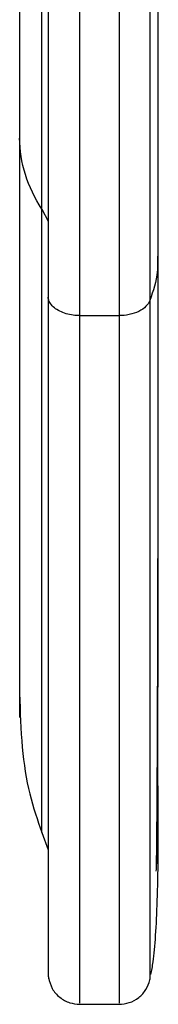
# Paper-space layout '_Posterior' of a CAD drawing. Header units: inches. Extents: x -1.6 to 3.1, y -5.5 to 5.7.
# Tile 1 of 14: x -0.99 to -0.56, y -5.493 to -2.446. Entities that reach past the tile are written whole.
import ezdxf

# ---------------------------------------------------------------- set-up
doc = ezdxf.new("R2010")
doc.units = ezdxf.units.IN
doc.header["$MEASUREMENT"] = 0

psp = doc.layouts.new('_Posterior')

# ---------------------------------------------------------------- linework, layer by layer
at = {"color": 7, "linetype": 'Continuous', "lineweight": 25}
for p, q in [((-0.9208, -3.0324), (-0.9018, -3.0703)), ((-0.8035, -3.3621), (-0.6815, -3.3621)), ((-0.5605, -3.9637), (-0.5599, -3.9507)), ((-0.9208, -4.9614), (-0.9018, -5.0152)), ((-0.5858, -5.4173), (-0.5852, -5.4139)), ((-0.8035, -5.4931), (-0.6815, -5.4931))]:
    psp.add_line(p, q, dxfattribs=at)
for points, knots in [([(-0.8035, -3.3621), (-0.8035, -3.266), (-0.8035, -3.0678), (-0.8035, -2.7422), (-0.8035, -2.3822), (-0.8035, -2.0133), (-0.8035, -1.6412), (-0.8035, -1.271), (-0.8035, -0.8766), (-0.8035, -0.4589), (-0.8035, -0.0455), (-0.8035, 0.3588), (-0.8035, 0.7502), (-0.8035, 1.15), (-0.8035, 1.5553), (-0.8035, 1.9626), (-0.8035, 2.3682), (-0.8035, 2.7678), (-0.8035, 3.157), (-0.8035, 3.5315), (-0.8035, 3.8868), (-0.8035, 4.2187), (-0.8035, 4.5234), (-0.8035, 4.7975), (-0.8035, 5.0385), (-0.8035, 5.2444), (-0.8035, 5.4139), (-0.8035, 5.5465), (-0.8035, 5.6433), (-0.8035, 5.7024), (-0.8035, 5.7286), (-0.8035, 5.7249), (-0.8035, 5.7239)], [0, 0, 0, 0, 0.028798, 0.059447, 0.092053, 0.126714, 0.155983, 0.186658, 0.218767, 0.252322, 0.287322, 0.317582, 0.348811, 0.380977, 0.414036, 0.44793, 0.482591, 0.517937, 0.553875, 0.590301, 0.627102, 0.664158, 0.701342, 0.738526, 0.775581, 0.812382, 0.848809, 0.884747, 0.920093, 0.954754, 0.988648, 1, 1, 1, 1]), ([(-0.6815, 5.7239), (-0.6815, 5.7249), (-0.6815, 5.7286), (-0.6815, 5.7024), (-0.6815, 5.6433), (-0.6815, 5.5465), (-0.6815, 5.4139), (-0.6815, 5.2444), (-0.6815, 5.0385), (-0.6815, 4.7975), (-0.6815, 4.5234), (-0.6815, 4.2187), (-0.6815, 3.8868), (-0.6815, 3.5315), (-0.6815, 3.157), (-0.6815, 2.7678), (-0.6815, 2.3682), (-0.6815, 1.9626), (-0.6815, 1.5553), (-0.6815, 1.15), (-0.6815, 0.7502), (-0.6815, 0.3588), (-0.6815, -0.0455), (-0.6815, -0.4589), (-0.6815, -0.8766), (-0.6815, -1.271), (-0.6815, -1.6412), (-0.6815, -2.0133), (-0.6815, -2.3822), (-0.6815, -2.7422), (-0.6815, -3.0678), (-0.6815, -3.266), (-0.6815, -3.3621)], [0, 0, 0, 0, 0.011532, 0.04542, 0.080074, 0.115414, 0.151345, 0.187765, 0.22456, 0.261608, 0.298786, 0.335963, 0.373011, 0.409806, 0.446226, 0.482157, 0.517497, 0.552151, 0.586039, 0.619092, 0.651252, 0.682476, 0.71273, 0.747724, 0.781273, 0.813375, 0.844045, 0.873309, 0.907964, 0.940564, 0.971208, 1, 1, 1, 1]), ([(-0.901, 5.6425), (-0.9011, 5.6397), (-0.9013, 5.6343), (-0.9015, 5.6117), (-0.9017, 5.5837), (-0.9017, 5.553), (-0.9018, 5.5227), (-0.9018, 5.48), (-0.9018, 5.4155), (-0.9018, 5.3003), (-0.9018, 5.1369), (-0.9018, 4.9128), (-0.9018, 4.651), (-0.9018, 4.3536), (-0.9018, 4.0228), (-0.9018, 3.6615), (-0.9018, 3.2724), (-0.9018, 2.8585), (-0.9018, 2.4233), (-0.9018, 1.9702), (-0.9018, 1.5027), (-0.9018, 1.0245), (-0.9018, 0.5395), (-0.9018, 0.0513), (-0.9018, -0.4361), (-0.9018, -0.9189), (-0.9018, -1.3935), (-0.9018, -1.8316), (-0.9018, -2.2315), (-0.9018, -2.5042), (-0.9018, -2.6812), (-0.9018, -2.7731), (-0.9018, -2.8766), (-0.9018, -3.0003), (-0.9018, -3.1471), (-0.9018, -3.2498), (-0.9018, -3.3048)], [0, 0, 0, 0, 0.022601, 0.04286, 0.060656, 0.07589, 0.088485, 0.099114, 0.124412, 0.150396, 0.190091, 0.229785, 0.269482, 0.309189, 0.348893, 0.388587, 0.428278, 0.467968, 0.507638, 0.547294, 0.586938, 0.626572, 0.666184, 0.705777, 0.745353, 0.784911, 0.824454, 0.863983, 0.897178, 0.930199, 0.938627, 0.946933, 0.956299, 0.968404, 0.983056, 1, 1, 1, 1]), ([(-0.5858, 5.6484), (-0.5858, 5.6493), (-0.5858, 5.6531), (-0.5858, 5.6272), (-0.5858, 5.5689), (-0.5858, 5.4734), (-0.5858, 5.3426), (-0.5858, 5.1753), (-0.5858, 4.9723), (-0.5858, 4.7345), (-0.5858, 4.464), (-0.5858, 4.1635), (-0.5858, 3.836), (-0.5858, 3.4855), (-0.5858, 3.1161), (-0.5858, 2.7321), (-0.5858, 2.3378), (-0.5858, 1.9378), (-0.5858, 1.5359), (-0.5858, 1.1361), (-0.5858, 0.7416), (-0.5858, 0.3556), (-0.5858, -0.0433), (-0.5858, -0.4511), (-0.5858, -0.8632), (-0.5858, -1.2523), (-0.5858, -1.6175), (-0.5858, -1.9846), (-0.5858, -2.3485), (-0.5858, -2.7037), (-0.5858, -3.025), (-0.5858, -3.2205), (-0.5858, -3.3152)], [0, 0, 0, 0, 0.011522, 0.04541, 0.080065, 0.115405, 0.151337, 0.187757, 0.224552, 0.261601, 0.298779, 0.335956, 0.373005, 0.4098, 0.44622, 0.482152, 0.517492, 0.552147, 0.586035, 0.619088, 0.651249, 0.682473, 0.712728, 0.747722, 0.781271, 0.813374, 0.844044, 0.873308, 0.907963, 0.940563, 0.971207, 1, 1, 1, 1]), ([(-0.5599, -3.1783), (-0.5599, -3.0873), (-0.5599, -2.8996), (-0.5599, -2.5909), (-0.5599, -2.2496), (-0.5599, -1.8727), (-0.5599, -1.4844), (-0.5599, -1.0897), (-0.5599, -0.6932), (-0.5599, -0.2737), (-0.56, 0.1666), (-0.56, 0.6244), (-0.56, 1.0543), (-0.56, 1.4508), (-0.5601, 1.8109), (-0.5601, 2.1696), (-0.5602, 2.5237), (-0.5602, 2.8698), (-0.5603, 3.2045), (-0.5603, 3.5244), (-0.5604, 3.8259), (-0.5605, 4.1062), (-0.5606, 4.3623), (-0.5607, 4.5919), (-0.5608, 4.7932), (-0.561, 4.965), (-0.5611, 5.1058), (-0.5613, 5.2182), (-0.5614, 5.2682), (-0.5615, 5.293)], [0, 0, 0, 0, 0.03142, 0.064859, 0.100429, 0.138235, 0.178368, 0.213644, 0.250612, 0.289281, 0.32964, 0.371654, 0.415259, 0.448957, 0.483446, 0.518665, 0.55454, 0.590991, 0.627924, 0.66524, 0.702833, 0.740591, 0.778399, 0.816142, 0.853704, 0.890974, 0.927846, 0.964218, 1, 1, 1, 1]), ([(-0.9208, -3.0324), (-0.9208, -2.9455), (-0.9208, -2.7661), (-0.9208, -2.4713), (-0.9208, -2.1454), (-0.9208, -1.8114), (-0.9208, -1.4746), (-0.9208, -1.1395), (-0.9208, -0.7824), (-0.9208, -0.4043), (-0.9208, -0.0301), (-0.9208, 0.3359), (-0.9208, 0.6902), (-0.9208, 1.0521), (-0.9208, 1.419), (-0.9208, 1.7878), (-0.9208, 2.1549), (-0.9208, 2.5166), (-0.9208, 2.869), (-0.9208, 3.208), (-0.9208, 3.5297), (-0.9208, 3.8301), (-0.9208, 4.1059), (-0.9208, 4.3541), (-0.9208, 4.5723), (-0.9208, 4.7586), (-0.9208, 4.9121), (-0.9208, 5.0322), (-0.9208, 5.1197), (-0.9208, 5.1734), (-0.9208, 5.1972), (-0.9208, 5.1935), (-0.9208, 5.1925)], [0, 0, 0, 0, 0.028743, 0.059334, 0.091878, 0.126473, 0.155686, 0.186303, 0.21835, 0.251841, 0.286775, 0.316977, 0.348147, 0.380252, 0.413248, 0.447077, 0.481672, 0.516951, 0.552821, 0.589178, 0.625909, 0.662894, 0.700007, 0.73712, 0.774105, 0.810836, 0.847193, 0.883063, 0.918342, 0.952936, 0.986766, 1, 1, 1, 1]), ([(-0.9898, 4.7661), (-0.9898, 4.7473), (-0.9898, 4.7086), (-0.9898, 4.6247), (-0.9898, 4.516), (-0.9898, 4.3774), (-0.9898, 4.2063), (-0.9898, 4.0002), (-0.9898, 3.7575), (-0.9898, 3.4772), (-0.9898, 3.1599), (-0.9898, 2.8073), (-0.9898, 2.4226), (-0.9898, 2.0104), (-0.9898, 1.5763), (-0.9898, 1.127), (-0.9898, 0.6698), (-0.9898, 0.2119), (-0.9898, -0.2396), (-0.9898, -0.6783), (-0.9898, -1.0987), (-0.9898, -1.4963), (-0.9898, -1.868), (-0.9898, -2.2113), (-0.9898, -2.5266), (-0.9898, -2.7188), (-0.9898, -2.8127)], [0, 0, 0, 0, 0.029557, 0.06114, 0.094753, 0.130379, 0.167972, 0.207459, 0.24873, 0.291641, 0.336009, 0.381617, 0.428214, 0.475525, 0.523255, 0.571099, 0.618754, 0.665927, 0.712345, 0.757764, 0.801972, 0.844793, 0.88609, 0.925763, 0.963745, 1, 1, 1, 1]), ([(-0.5599, -4.0157), (-0.5599, -4.0138), (-0.5599, -4.01), (-0.5599, -3.9669), (-0.5599, -3.8881), (-0.5599, -3.766), (-0.5599, -3.6163), (-0.5599, -3.4455), (-0.5599, -3.2594), (-0.5599, -3.0631), (-0.5599, -2.8608), (-0.5599, -2.6569), (-0.5599, -2.5152), (-0.5599, -2.4465)], [0, 0, 0, 0, 0.08421, 0.172936, 0.286534, 0.394605, 0.497066, 0.593938, 0.685328, 0.771402, 0.852374, 0.928486, 1, 1, 1, 1]), ([(-0.9898, -2.8127), (-0.9898, -2.8912), (-0.9898, -3.0532), (-0.9898, -3.2862), (-0.9898, -3.5175), (-0.9898, -3.7417), (-0.9898, -3.9544), (-0.9898, -4.1321), (-0.9898, -4.2765), (-0.9898, -4.3907), (-0.9898, -4.4849), (-0.9898, -4.555), (-0.9898, -4.5996), (-0.9898, -4.6039), (-0.9898, -4.6061)], [0, 0, 0, 0, 0.0715098, 0.1476179, 0.2285851, 0.3146544, 0.4060388, 0.5029061, 0.5792323, 0.6587194, 0.7413509, 0.8270739, 0.9157951, 1, 1, 1, 1]), ([(-0.9208, -3.0324), (-0.943, -2.9985), (-0.9603, -2.9626), (-0.9838, -2.8887), (-0.9898, -2.8507), (-0.9898, -2.8127)], [0, 0, 0, 0, 0.5, 0.5, 1, 1, 1, 1]), ([(-0.9208, -4.96), (-0.9208, -4.9664), (-0.9208, -4.9536), (-0.9208, -4.8957), (-0.9208, -4.8507), (-0.9208, -4.7354), (-0.9208, -4.6651), (-0.9208, -4.5061), (-0.9208, -4.4174), (-0.9208, -4.2277), (-0.9208, -4.1267), (-0.9208, -3.9174), (-0.9208, -3.8091), (-0.9208, -3.5894), (-0.9208, -3.4779), (-0.9208, -3.2548), (-0.9208, -3.1431), (-0.9208, -3.0324)], [0, 0, 0, 0, 0.125, 0.125, 0.25, 0.25, 0.375, 0.375, 0.5, 0.5, 0.625, 0.625, 0.75, 0.75, 0.875, 0.875, 1, 1, 1, 1]), ([(-0.5627, -3.1783), (-0.5621, -3.1943), (-0.5604, -3.2404), (-0.5758, -3.2857), (-0.5858, -3.3152)], [0, 0, 0, 0, 0.347691, 1, 1, 1, 1]), ([(-0.5666, -5.0811), (-0.5663, -5.081), (-0.5658, -5.0806), (-0.565, -5.0413), (-0.5642, -4.9721), (-0.5635, -4.8755), (-0.5628, -4.7567), (-0.5621, -4.6045), (-0.5615, -4.4155), (-0.5609, -4.1875), (-0.5605, -3.9457), (-0.5602, -3.6949), (-0.5599, -3.4413), (-0.5599, -3.2642), (-0.5599, -3.1783)], [0, 0, 0, 0, 0.064165, 0.154062, 0.241058, 0.325046, 0.405965, 0.483789, 0.582736, 0.676278, 0.764564, 0.84779, 0.926186, 1, 1, 1, 1]), ([(-0.9018, -3.3048), (-0.9018, -3.3665), (-0.9018, -3.48), (-0.9018, -3.6276), (-0.9018, -3.7428), (-0.9018, -3.8361), (-0.9018, -3.9463), (-0.9018, -4.0799), (-0.9018, -4.2591), (-0.9018, -4.4511), (-0.9018, -4.6474), (-0.9018, -4.8227), (-0.9018, -4.9761), (-0.9018, -5.1068), (-0.9018, -5.1903), (-0.9018, -5.241), (-0.9018, -5.2683), (-0.9018, -5.293), (-0.9018, -5.3165), (-0.9017, -5.341), (-0.9016, -5.3659), (-0.9013, -5.389), (-0.9009, -5.4077), (-0.9003, -5.4116), (-0.9001, -5.4138)], [0, 0, 0, 0, 0.047492, 0.087376, 0.118729, 0.142775, 0.166528, 0.214328, 0.262685, 0.335942, 0.409217, 0.48252, 0.555856, 0.629199, 0.702417, 0.726604, 0.750451, 0.773939, 0.797608, 0.826171, 0.860183, 0.900323, 0.946839, 1, 1, 1, 1]), ([(-0.8035, -3.3621), (-0.8104, -3.3618), (-0.8247, -3.3613), (-0.8458, -3.3567), (-0.8658, -3.3491), (-0.8828, -3.3383), (-0.8947, -3.3252), (-0.9009, -3.3137), (-0.9011, -3.3068), (-0.9011, -3.3048)], [0, 0, 0, 0, 0.1385325, 0.2886583, 0.4476464, 0.611467, 0.7752875, 0.9342756, 1, 1, 1, 1]), ([(-0.5858, -3.3152), (-0.5882, -3.3213), (-0.5922, -3.3276), (-0.604, -3.3392), (-0.6116, -3.3446), (-0.6295, -3.3533), (-0.6397, -3.3567), (-0.6606, -3.3611), (-0.6714, -3.3621), (-0.6815, -3.3621)], [0, 0, 0, 0, 0.25, 0.25, 0.5, 0.5, 0.75, 0.75, 1, 1, 1, 1]), ([(-0.5858, -3.3152), (-0.5858, -3.4072), (-0.5858, -3.597), (-0.5858, -3.8699), (-0.5858, -4.1408), (-0.5858, -4.3846), (-0.5858, -4.6006), (-0.5858, -4.7891), (-0.5858, -4.9616), (-0.5858, -5.1138), (-0.5858, -5.2335), (-0.5858, -5.3226), (-0.5858, -5.3817), (-0.5858, -5.4144), (-0.5858, -5.4142), (-0.5858, -5.4141)], [0, 0, 0, 0, 0.071545, 0.14769, 0.228696, 0.314808, 0.387524, 0.463734, 0.543504, 0.626868, 0.713822, 0.789, 0.866587, 0.9465, 1, 1, 1, 1]), ([(-0.8035, -5.4896), (-0.8035, -5.4897), (-0.8035, -5.49), (-0.8035, -5.4568), (-0.8035, -5.3968), (-0.8035, -5.3066), (-0.8035, -5.1852), (-0.8035, -5.0309), (-0.8035, -4.8561), (-0.8035, -4.665), (-0.8035, -4.446), (-0.8035, -4.199), (-0.8035, -3.9243), (-0.8035, -3.6477), (-0.8035, -3.4553), (-0.8035, -3.3621)], [0, 0, 0, 0, 0.053903, 0.133783, 0.211336, 0.286482, 0.373399, 0.456727, 0.536463, 0.612641, 0.685327, 0.771401, 0.852373, 0.928486, 1, 1, 1, 1]), ([(-0.6815, -3.3621), (-0.6815, -3.4553), (-0.6815, -3.6477), (-0.6815, -3.9243), (-0.6815, -4.199), (-0.6815, -4.446), (-0.6815, -4.665), (-0.6815, -4.8561), (-0.6815, -5.0309), (-0.6815, -5.1852), (-0.6815, -5.3066), (-0.6815, -5.3968), (-0.6815, -5.4567), (-0.6815, -5.4899), (-0.6815, -5.4897), (-0.6815, -5.4896)], [0, 0, 0, 0, 0.071546, 0.147693, 0.228702, 0.314815, 0.387533, 0.463746, 0.543517, 0.626883, 0.713839, 0.789019, 0.866608, 0.946523, 1, 1, 1, 1]), ([(-0.5615, -5.0587), (-0.5614, -5.0339), (-0.5613, -4.9839), (-0.5611, -4.8716), (-0.561, -4.7307), (-0.5608, -4.5591), (-0.5607, -4.357), (-0.5606, -4.1589), (-0.5606, -4.018), (-0.5605, -3.9638)], [0, 0, 0, 0, 0.14592, 0.294248, 0.444611, 0.5966, 0.749781, 0.903697, 1, 1, 1, 1]), ([(-0.9898, -4.5318), (-0.9882, -4.5883), (-0.985, -4.7016), (-0.9613, -4.8466), (-0.9343, -4.9231), (-0.9208, -4.9614)], [0, 0, 0, 0, 0.332139, 0.665898, 1, 1, 1, 1]), ([(-0.5829, -5.401), (-0.5804, -5.3888), (-0.5744, -5.3591), (-0.5678, -5.2829), (-0.5625, -5.1759), (-0.5599, -5.0415), (-0.5596, -4.8832), (-0.5616, -4.7567), (-0.5625, -4.6934)], [0, 0, 0, 0, 0.121233, 0.294281, 0.469098, 0.645279, 0.822396, 1, 1, 1, 1]), ([(-0.9017, -5.3488), (-0.9016, -5.3545), (-0.9016, -5.3744), (-0.9014, -5.3975), (-0.9011, -5.4045), (-0.901, -5.4082)], [0, 0, 0, 0, 0.157082, 0.550582, 1, 1, 1, 1]), ([(-0.9007, -5.4105), (-0.8975, -5.422), (-0.8911, -5.4454), (-0.8667, -5.4727), (-0.8361, -5.49), (-0.814, -5.4921), (-0.8035, -5.4931)], [0, 0, 0, 0, 0.25724, 0.520175, 0.772048, 1, 1, 1, 1]), ([(-0.6815, -5.4931), (-0.6709, -5.4921), (-0.6489, -5.49), (-0.6195, -5.4733), (-0.5964, -5.4485), (-0.5893, -5.4277), (-0.5858, -5.4176)], [0, 0, 0, 0, 0.242895, 0.5, 0.757105, 1, 1, 1, 1])]:
    psp.add_open_spline(points, degree=3, knots=knots, dxfattribs=at)

doc.saveas('drawing.dxf')
